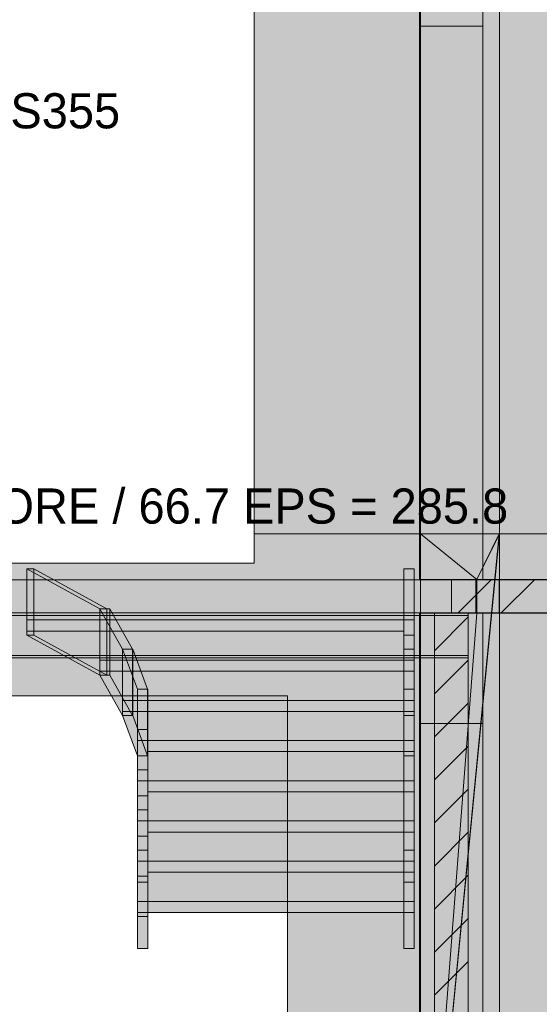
# Model space of a CAD drawing. Header units: millimetres. Extents: x 17 to 413, y 4 to 292.
# Tile 38 of 57: x 174 to 193, y 195 to 231. Entities that reach past the tile are written whole.
import ezdxf

# ---------------------------------------------------------------- set-up
doc = ezdxf.new("R2010")
doc.units = ezdxf.units.MM
for name, color, linetype in [('FILL-C_BDBDBF', 7, 'Continuous'), ('FILL-EPS', 7, 'Continuous'), ('FILL-LIGHT', 7, 'Continuous'), ('FILL-TIMBER', 7, 'Continuous'), ('FILL-WHITE', 7, 'Continuous'), ('LINE-CORE', 7, 'Continuous'), ('LINE-INK', 7, 'Continuous'), ('LINE-STEEL_GREY', 7, 'Continuous'), ('TEXT-INK', 7, 'Continuous')]:
    doc.layers.add(name, color=color, linetype=linetype)

msp = doc.modelspace()

# ---------------------------------------------------------------- hatches: boundary and pattern name
at = {"layer": 'FILL-C_BDBDBF', "true_color": 0xbdbdbf}
h = msp.add_hatch(color=9, dxfattribs=at)
h.dxf.hatch_style = 1
h.paths.add_polyline_path([(190.099, 182.9), (189.416, 182.9), (188.88, 182.9), (188.88, 209.3), (190.099, 209.3)])
at = {"layer": 'FILL-EPS', "true_color": 0xccffff}
h = msp.add_hatch(color=7, dxfattribs=at)
h.dxf.hatch_style = 1
h.paths.add_polyline_path([(188.88, 209.3), (188.88, 182.9), (188.347, 182.9), (188.347, 193.378), (188.347, 207.431), (188.347, 209.3)])
h = msp.add_hatch(color=7, dxfattribs=at)
h.dxf.hatch_style = 1
h.paths.add_polyline_path([(190.184, 209.3), (190.633, 209.3), (190.633, 207.431), (190.633, 196.954), (190.633, 182.9), (190.099, 182.9), (190.099, 209.3), (190.177, 209.3)])
at = {"layer": 'FILL-LIGHT', "true_color": 0xcccccf}
h = msp.add_hatch(color=254, dxfattribs=at)
h.dxf.hatch_style = 1
h.paths.add_polyline_path([(222.926, 210.5), (222.926, 209.3), (193.475, 209.3), (189.5, 209.3), (189.5, 209.396), (189.5, 210.5)])
at = {"layer": 'FILL-TIMBER', "true_color": 0xedd6a8}
h = msp.add_hatch(color=41, dxfattribs=at)
h.dxf.hatch_style = 1
h.paths.add_polyline_path([(178.146, 198.879), (178.146, 199.574), (178.446, 199.574), (178.522, 199.574), (178.522, 199.086), (178.522, 198.879)])
h = msp.add_hatch(color=41, dxfattribs=at)
h.dxf.hatch_style = 1
h.paths.add_polyline_path([(187.77, 199.574), (188.07, 199.574), (188.146, 199.574), (188.146, 199.086), (188.146, 198.879), (187.77, 198.879)])
h = msp.add_hatch(color=41, dxfattribs=at)
h.dxf.hatch_style = 1
h.paths.add_polyline_path([(178.522, 198.879), (186.113, 198.879), (187.77, 198.879), (187.77, 198.479), (180.18, 198.479), (178.522, 198.479)])
h = msp.add_hatch(color=41, dxfattribs=at)
h.dxf.hatch_style = 1
h.paths.add_polyline_path([(178.146, 197.174), (178.146, 197.662), (178.146, 198.479), (178.522, 198.479), (178.522, 197.174), (178.223, 197.174)])
h = msp.add_hatch(color=41, dxfattribs=at)
h.dxf.hatch_style = 1
h.paths.add_polyline_path([(188.146, 198.479), (188.146, 197.174), (187.847, 197.174), (187.77, 197.174), (187.77, 197.662), (187.77, 198.479)])
at = {"layer": 'FILL-WHITE', "true_color": 0xffffff}
h = msp.add_hatch(color=7, dxfattribs=at)
h.dxf.hatch_style = 1
h.paths.add_polyline_path([(164.626, 262.142), (188.381, 238.388), (188.381, 212.161), (182.37, 212.161), (182.37, 233.9), (174.098, 233.9), (174.098, 235.1), (174.017, 236.389), (173.776, 237.655), (173.378, 238.878), (172.83, 240.036), (172.142, 241.11), (171.325, 242.081), (170.394, 242.932), (169.364, 243.649), (168.254, 244.221), (167.081, 244.636), (165.866, 244.888), (164.63, 244.972), (163.395, 244.888), (162.18, 244.636), (161.007, 244.221), (159.896, 243.649), (158.867, 242.932), (157.936, 242.081), (157.119, 241.11), (156.431, 240.036), (155.883, 238.878), (155.485, 237.655), (155.243, 236.389), (155.162, 235.1), (155.162, 233.9), (146.89, 233.9), (146.89, 212.161), (140.873, 212.161), (140.873, 238.388)])
h = msp.add_hatch(color=7, dxfattribs=at)
h.dxf.hatch_style = 1
h.paths.add_polyline_path([(164.626, 262.142), (188.381, 238.388), (188.381, 212.161), (182.37, 212.161), (182.37, 233.9), (174.098, 233.9), (174.098, 235.1), (174.017, 236.389), (173.776, 237.655), (173.378, 238.878), (172.83, 240.036), (172.142, 241.11), (171.325, 242.081), (170.394, 242.932), (169.364, 243.649), (168.254, 244.221), (167.081, 244.636), (165.866, 244.888), (164.63, 244.972), (163.395, 244.888), (162.18, 244.636), (161.007, 244.221), (159.896, 243.649), (158.867, 242.932), (157.936, 242.081), (157.119, 241.11), (156.431, 240.036), (155.883, 238.878), (155.485, 237.655), (155.243, 236.389), (155.162, 235.1), (155.162, 233.9), (146.89, 233.9), (146.89, 212.161), (140.873, 212.161), (140.873, 238.388)])
h = msp.add_hatch(color=7, dxfattribs=at)
h.dxf.hatch_style = 1
h.paths.add_polyline_path([(188.347, 257.516), (190.633, 257.516), (190.633, 210.5), (188.347, 210.5)])
h = msp.add_hatch(color=7, dxfattribs=at)
h.dxf.hatch_style = 1
h.paths.add_polyline_path([(191.227, 235.542), (191.227, 212.161), (188.381, 212.161), (188.381, 238.388)])
h = msp.add_hatch(color=7, dxfattribs=at)
h.dxf.hatch_style = 1
h.paths.add_polyline_path([(188.383, 238.386), (191.227, 235.542), (191.227, 212.161), (188.383, 212.161), (188.381, 212.148), (188.381, 212.148), (188.381, 238.388)])
h = msp.add_hatch(color=7, dxfattribs=at)
h.dxf.hatch_style = 1
h.paths.add_polyline_path([(190.633, 237.093), (190.633, 210.5), (188.347, 210.5), (188.347, 237.093)])
h = msp.add_hatch(color=7, dxfattribs=at)
h.dxf.hatch_style = 1
h.paths.add_polyline_path([(191.227, 235.1), (191.227, 212.161), (188.383, 212.161), (188.383, 235.1)])
h = msp.add_hatch(color=7, dxfattribs=at)
h.dxf.hatch_style = 1
h.paths.add_polyline_path([(188.383, 212.161), (188.383, 235.1), (191.227, 235.1), (191.227, 212.161)])
h = msp.add_hatch(color=7, dxfattribs=at)
h.dxf.hatch_style = 1
h.paths.add_polyline_path([(191.227, 235.1), (191.227, 212.161), (188.383, 212.161), (188.383, 235.1)])
h = msp.add_hatch(color=7, dxfattribs=at)
h.dxf.hatch_style = 1
h.paths.add_polyline_path([(188.383, 212.161), (188.383, 235.1), (191.227, 235.1), (191.227, 212.161)])
h = msp.add_hatch(color=7, dxfattribs=at)
h.dxf.hatch_style = 1
h.paths.add_polyline_path([(191.227, 235.1), (222.926, 235.1), (222.926, 228.504), (204.182, 228.504), (204.182, 214.7), (222.926, 214.7), (222.926, 212.161), (191.227, 212.161)])
h = msp.add_hatch(color=7, dxfattribs=at)
h.dxf.hatch_style = 1
h.paths.add_polyline_path([(191.227, 235.1), (222.926, 235.1), (222.926, 228.504), (204.182, 228.504), (204.182, 214.7), (222.926, 214.7), (222.926, 212.161), (191.227, 212.161)])
h = msp.add_hatch(color=7, dxfattribs=at)
h.dxf.hatch_style = 1
h.paths.add_polyline_path([(188.347, 210.5), (188.347, 230.504), (190.633, 230.504), (190.633, 210.5)])
h = msp.add_hatch(color=7, dxfattribs=at)
h.dxf.hatch_style = 1
h.paths.add_polyline_path([(190.633, 230.504), (190.633, 210.5), (188.347, 210.5), (188.347, 230.504)])
h = msp.add_hatch(color=7, dxfattribs=at)
h.dxf.hatch_style = 1
h.paths.add_polyline_path([(140.873, 212.161), (140.873, 212.164), (140.873, 212.161), (146.89, 212.161), (146.89, 211.1), (182.37, 211.1), (182.37, 212.161), (188.38, 212.161), (188.38, 210.5), (140.873, 210.5), (140.873, 209.3), (188.38, 209.3), (188.38, 182.9), (183.57, 182.9), (183.57, 206.304), (145.686, 206.304), (145.686, 182.9), (140.873, 182.9), (140.873, 209.3), (140.873, 209.3), (140.873, 210.5)])
h = msp.add_hatch(color=7, dxfattribs=at)
h.dxf.hatch_style = 1
h.paths.add_polyline_path([(140.873, 212.161), (146.89, 212.161), (146.89, 211.1), (182.37, 211.1), (182.37, 212.161), (188.38, 212.161), (188.38, 182.9), (183.57, 182.9), (183.57, 206.304), (145.686, 206.304), (145.686, 182.9), (140.873, 182.9), (140.873, 212.161)])
h = msp.add_hatch(color=7, dxfattribs=at)
h.dxf.hatch_style = 1
h.paths.add_polyline_path([(188.38, 212.161), (188.382, 212.161), (188.382, 212.164), (188.382, 212.161), (191.227, 212.161), (191.227, 182.9), (188.382, 182.9), (188.381, 182.887), (188.38, 182.887), (188.38, 182.887), (188.38, 182.887), (188.38, 209.29), (188.382, 209.29), (190.38, 209.29), (190.38, 210.51), (188.38, 210.51)])
h = msp.add_hatch(color=7, dxfattribs=at)
h.dxf.hatch_style = 1
h.paths.add_polyline_path([(191.227, 212.161), (191.227, 182.9), (188.38, 182.9), (188.38, 212.161)])
h = msp.add_hatch(color=7, dxfattribs=at)
h.dxf.hatch_style = 1
h.paths.add_polyline_path([(188.382, 209.29), (190.414, 209.29), (190.414, 210.51), (188.382, 210.51), (188.382, 212.161), (191.227, 212.161), (191.227, 182.9), (191.227, 182.887), (191.227, 182.9), (188.382, 182.9), (188.382, 209.29)])
h = msp.add_hatch(color=7, dxfattribs=at)
h.dxf.hatch_style = 1
h.paths.add_polyline_path([(188.382, 212.161), (191.227, 212.161), (191.227, 182.9), (188.382, 182.9), (188.382, 209.29), (190.414, 209.29), (190.414, 210.51), (188.382, 210.51)])
h = msp.add_hatch(color=7, dxfattribs=at)
h.dxf.hatch_style = 1
h.paths.add_polyline_path([(191.227, 182.9), (188.382, 182.9), (191.226, 212.159), (191.226, 212.159), (190.414, 210.51), (188.382, 212.161), (191.227, 212.161)])
h = msp.add_hatch(color=7, dxfattribs=at)
h.dxf.hatch_style = 1
h.paths.add_polyline_path([(188.382, 210.51), (188.382, 212.161), (190.414, 210.51)])
h = msp.add_hatch(color=7, dxfattribs=at)
h.dxf.hatch_style = 1
h.paths.add_polyline_path([(190.414, 209.29), (190.414, 210.51), (191.227, 212.161), (188.382, 182.9)])
h = msp.add_hatch(color=7, dxfattribs=at)
h.dxf.hatch_style = 1
h.paths.add_polyline_path([(188.382, 212.161), (191.227, 212.161), (191.227, 210.51), (188.382, 210.51)])
h = msp.add_hatch(color=7, dxfattribs=at)
h.dxf.hatch_style = 1
h.paths.add_polyline_path([(191.228, 212.174), (191.228, 212.174), (191.228, 212.174), (191.23, 212.173), (191.227, 212.161)])
h = msp.add_hatch(color=7, dxfattribs=at)
h.dxf.hatch_style = 1
h.paths.add_polyline_path([(191.228, 212.174), (191.228, 212.174), (191.228, 212.174), (191.23, 212.173), (191.227, 212.161)])
h = msp.add_hatch(color=7, dxfattribs=at)
h.dxf.hatch_style = 1
h.paths.add_polyline_path([(191.227, 212.164), (191.227, 212.161), (191.227, 212.161)])
h = msp.add_hatch(color=7, dxfattribs=at)
h.dxf.hatch_style = 1
h.paths.add_polyline_path([(191.227, 212.161), (222.926, 212.161), (222.926, 206.304), (196.982, 206.304), (196.982, 182.9), (191.227, 182.9), (191.227, 212.161)])
h = msp.add_hatch(color=7, dxfattribs=at)
h.dxf.hatch_style = 1
h.paths.add_polyline_path([(191.227, 212.161), (222.926, 212.161), (222.926, 210.51), (191.227, 210.51)])
h = msp.add_hatch(color=7, dxfattribs=at)
h.dxf.hatch_style = 1
h.paths.add_polyline_path([(174.146, 208.5), (174.146, 210.9), (174.399, 210.9), (174.399, 208.5)])
h = msp.add_hatch(color=7, dxfattribs=at)
h.dxf.hatch_style = 1
h.paths.add_polyline_path([(174.146, 210.5), (187.77, 210.5), (187.77, 210.9), (188.146, 210.9), (188.146, 210.5), (188.146, 208.647), (188.146, 208.5), (187.77, 208.5), (187.77, 208.647), (174.146, 208.647), (174.146, 209.047)])
h = msp.add_hatch(color=7, dxfattribs=at)
h.dxf.hatch_style = 1
h.paths.add_polyline_path([(174.399, 210.9), (177.047, 209.447), (176.794, 209.447), (174.146, 210.9)])
h = msp.add_hatch(color=7, dxfattribs=at)
h.dxf.hatch_style = 1
h.paths.add_polyline_path([(174.146, 208.5), (174.146, 208.647), (174.146, 210.9), (176.794, 209.447), (176.794, 209.047), (176.794, 207.047), (174.146, 208.5)])
h = msp.add_hatch(color=7, dxfattribs=at)
h.dxf.hatch_style = 1
h.paths.add_polyline_path([(174.399, 208.5), (174.399, 210.9), (177.047, 209.447), (177.047, 207.047), (174.399, 208.5)])
h = msp.add_hatch(color=7, dxfattribs=at)
h.dxf.hatch_style = 1
h.paths.add_polyline_path([(188.146, 210.9), (188.146, 209.447), (188.146, 207.994), (187.77, 207.994), (187.77, 209.447), (187.77, 210.9)])
h = msp.add_hatch(color=7, dxfattribs=at)
h.dxf.hatch_style = 1
h.paths.add_polyline_path([(140.873, 210.5), (188.38, 210.5), (188.38, 209.3), (140.873, 209.3)])
h = msp.add_hatch(color=7, dxfattribs=at)
h.dxf.hatch_style = 1
h.paths.add_polyline_path([(188.146, 210.5), (188.146, 209.047), (174.146, 209.047), (174.146, 210.5)])
h = msp.add_hatch(color=7, dxfattribs=at)
h.dxf.hatch_style = 1
h.paths.add_polyline_path([(188.38, 209.29), (188.38, 210.51), (190.38, 210.51), (190.38, 209.29), (188.38, 209.29)])
h = msp.add_hatch(color=7, dxfattribs=at)
h.dxf.hatch_style = 1
h.paths.add_polyline_path([(190.414, 210.51), (191.226, 210.51), (191.226, 209.29), (190.414, 209.29)])
h = msp.add_hatch(color=7, dxfattribs=at)
h.dxf.hatch_style = 1
h.paths.add_polyline_path([(191.227, 210.51), (222.926, 210.51), (222.926, 209.29), (191.227, 209.29)])
h = msp.add_hatch(color=7, dxfattribs=at)
h.dxf.hatch_style = 1
h.paths.add_polyline_path([(139.154, 209.3), (190.098, 209.3), (190.098, 209.212), (139.154, 209.212)])
h = msp.add_hatch(color=7, dxfattribs=at)
h.dxf.hatch_style = 1
h.paths.add_polyline_path([(139.154, 209.3), (190.098, 209.3), (190.098, 209.212), (139.154, 209.212)])
h = msp.add_hatch(color=7, dxfattribs=at)
h.dxf.hatch_style = 1
h.paths.add_polyline_path([(139.154, 209.212), (190.098, 209.212), (190.098, 207.762), (139.154, 207.762)])
h = msp.add_hatch(color=7, dxfattribs=at)
h.dxf.hatch_style = 1
h.paths.add_polyline_path([(139.154, 209.212), (190.098, 209.212), (190.098, 207.762), (139.154, 207.762)])
h = msp.add_hatch(color=7, dxfattribs=at)
h.dxf.hatch_style = 1
h.paths.add_polyline_path([(177.047, 209.447), (177.047, 207.047), (176.794, 207.047), (176.794, 209.447)])
h = msp.add_hatch(color=7, dxfattribs=at)
h.dxf.hatch_style = 1
h.paths.add_polyline_path([(177.15, 209.447), (177.15, 207.047), (176.794, 207.047), (176.794, 209.447)])
h = msp.add_hatch(color=7, dxfattribs=at)
h.dxf.hatch_style = 1
h.paths.add_polyline_path([(177.15, 209.447), (177.966, 207.994), (177.61, 207.994), (176.794, 209.447), (177.15, 209.447)])
h = msp.add_hatch(color=7, dxfattribs=at)
h.dxf.hatch_style = 1
h.paths.add_polyline_path([(177.61, 207.994), (177.61, 207.194), (177.61, 205.594), (176.794, 207.047), (176.794, 207.594), (176.794, 209.447)])
h = msp.add_hatch(color=7, dxfattribs=at)
h.dxf.hatch_style = 1
h.paths.add_polyline_path([(177.15, 209.447), (177.966, 207.994), (177.966, 205.594), (177.15, 207.047)])
h = msp.add_hatch(color=7, dxfattribs=at)
h.dxf.hatch_style = 1
h.paths.add_polyline_path([(188.381, 209.3), (188.381, 209.29), (190.633, 209.29), (190.633, 182.9), (190.633, 182.897), (190.633, 182.9), (188.347, 182.9), (188.347, 209.3)])
h = msp.add_hatch(color=7, dxfattribs=at)
h.dxf.hatch_style = 1
h.paths.add_polyline_path([(188.381, 209.3), (190.633, 209.3), (190.633, 209.29), (188.381, 209.29)])
h = msp.add_hatch(color=7, dxfattribs=at)
h.dxf.hatch_style = 1
h.paths.add_polyline_path([(188.382, 209.29), (190.414, 209.29), (188.382, 182.9)])
h = msp.add_hatch(color=7, dxfattribs=at)
h.dxf.hatch_style = 1
h.paths.add_polyline_path([(188.382, 182.9), (188.382, 209.29), (191.227, 209.29), (191.227, 182.9), (188.382, 182.9)])
h = msp.add_hatch(color=7, dxfattribs=at)
h.dxf.hatch_style = 1
h.paths.add_polyline_path([(222.926, 209.29), (222.926, 206.304), (196.982, 206.304), (196.982, 182.9), (191.227, 182.9), (191.227, 209.29)])
h = msp.add_hatch(color=7, dxfattribs=at)
h.dxf.hatch_style = 1
h.paths.add_polyline_path([(176.794, 209.047), (188.146, 209.047), (188.146, 207.594), (176.794, 207.594), (176.794, 209.047)])
h = msp.add_hatch(color=7, dxfattribs=at)
h.dxf.hatch_style = 1
h.paths.add_polyline_path([(176.794, 208.647), (176.794, 209.047), (188.146, 209.047), (188.146, 207.194), (176.794, 207.194), (176.794, 207.594)])
h = msp.add_hatch(color=7, dxfattribs=at)
h.dxf.hatch_style = 1
h.paths.add_polyline_path([(174.399, 208.5), (177.047, 207.047), (176.794, 207.047), (174.146, 208.5)])
h = msp.add_hatch(color=7, dxfattribs=at)
h.dxf.hatch_style = 1
h.paths.add_polyline_path([(187.77, 205.594), (187.77, 207.047), (187.77, 208.5), (188.146, 208.5), (188.146, 207.047), (188.146, 205.594)])
h = msp.add_hatch(color=7, dxfattribs=at)
h.dxf.hatch_style = 1
h.paths.add_polyline_path([(177.609, 208.007), (177.61, 207.994), (178.146, 206.542), (178.146, 205.742), (178.146, 204.142), (178.148, 204.13), (178.146, 204.142), (177.61, 205.594), (177.61, 206.142), (177.61, 207.994)])
h = msp.add_hatch(color=7, dxfattribs=at)
h.dxf.hatch_style = 1
h.paths.add_polyline_path([(177.61, 205.594), (177.61, 207.994), (177.966, 207.994), (177.966, 205.594)])
h = msp.add_hatch(color=7, dxfattribs=at)
h.dxf.hatch_style = 1
h.paths.add_polyline_path([(177.61, 207.994), (177.977, 207.994), (177.977, 205.594), (177.61, 205.594)])
h = msp.add_hatch(color=7, dxfattribs=at)
h.dxf.hatch_style = 1
h.paths.add_polyline_path([(178.513, 206.542), (178.146, 206.542), (177.61, 207.994), (177.977, 207.994)])
h = msp.add_hatch(color=7, dxfattribs=at)
h.dxf.hatch_style = 1
h.paths.add_polyline_path([(178.513, 206.542), (178.513, 204.142), (177.977, 205.594), (177.977, 207.994)])
h = msp.add_hatch(color=7, dxfattribs=at)
h.dxf.hatch_style = 1
h.paths.add_polyline_path([(188.146, 207.994), (188.146, 206.542), (187.77, 206.542), (187.77, 207.994)])
h = msp.add_hatch(color=7, dxfattribs=at)
h.dxf.hatch_style = 1
h.paths.add_polyline_path([(139.154, 207.762), (190.098, 207.762), (190.098, 207.674), (139.154, 207.674)])
h = msp.add_hatch(color=7, dxfattribs=at)
h.dxf.hatch_style = 1
h.paths.add_polyline_path([(139.154, 207.762), (190.098, 207.762), (190.098, 207.674), (139.154, 207.674)])
h = msp.add_hatch(color=7, dxfattribs=at)
h.dxf.hatch_style = 1
h.paths.add_polyline_path([(188.146, 207.594), (188.146, 206.142), (177.61, 206.142), (177.61, 207.594)])
h = msp.add_hatch(color=7, dxfattribs=at)
h.dxf.hatch_style = 1
h.paths.add_polyline_path([(177.61, 207.194), (177.61, 207.594), (188.146, 207.594), (188.146, 205.742), (177.61, 205.742), (177.61, 206.142)])
h = msp.add_hatch(color=7, dxfattribs=at)
h.dxf.hatch_style = 1
h.paths.add_polyline_path([(177.15, 207.047), (177.966, 205.594), (177.61, 205.594), (176.794, 207.047), (177.15, 207.047)])
h = msp.add_hatch(color=7, dxfattribs=at)
h.dxf.hatch_style = 1
h.paths.add_polyline_path([(178.146, 204.142), (178.146, 206.542), (178.513, 206.542), (178.513, 204.142), (178.146, 204.142)])
h = msp.add_hatch(color=7, dxfattribs=at)
h.dxf.hatch_style = 1
h.paths.add_polyline_path([(178.146, 205.742), (178.146, 206.542), (178.522, 206.542), (178.522, 206.142), (188.146, 206.142), (188.146, 204.29), (178.522, 204.29), (178.522, 204.142), (178.146, 204.142), (178.146, 204.69)])
h = msp.add_hatch(color=7, dxfattribs=at)
h.dxf.hatch_style = 1
h.paths.add_polyline_path([(178.522, 206.542), (178.522, 205.09), (178.522, 203.637), (178.522, 202.184), (178.522, 200.731), (178.146, 200.731), (178.146, 202.184), (178.146, 203.637), (178.146, 205.09), (178.146, 206.542)])
h = msp.add_hatch(color=7, dxfattribs=at)
h.dxf.hatch_style = 1
h.paths.add_polyline_path([(188.146, 206.542), (188.146, 205.09), (188.146, 203.637), (188.146, 202.184), (188.146, 200.731), (187.77, 200.731), (187.77, 202.184), (187.77, 203.637), (187.77, 205.09), (187.77, 206.542)])
h = msp.add_hatch(color=7, dxfattribs=at)
h.dxf.hatch_style = 1
h.paths.add_polyline_path([(188.146, 206.142), (188.146, 204.69), (178.146, 204.69), (178.146, 206.142)])
h = msp.add_hatch(color=7, dxfattribs=at)
h.dxf.hatch_style = 1
h.paths.add_polyline_path([(178.513, 204.142), (178.146, 204.142), (177.61, 205.594), (177.977, 205.594)])
h = msp.add_hatch(color=7, dxfattribs=at)
h.dxf.hatch_style = 1
h.paths.add_polyline_path([(187.77, 205.594), (188.146, 205.594), (188.146, 204.142), (187.77, 204.142)])
h = msp.add_hatch(color=7, dxfattribs=at)
h.dxf.hatch_style = 1
h.paths.add_polyline_path([(188.347, 205.304), (190.633, 205.304), (190.633, 182.9), (188.347, 182.9)])
h = msp.add_hatch(color=7, dxfattribs=at)
h.dxf.hatch_style = 1
h.paths.add_polyline_path([(190.633, 205.304), (190.633, 182.9), (188.347, 182.9), (188.347, 205.304)])
h = msp.add_hatch(color=7, dxfattribs=at)
h.dxf.hatch_style = 1
h.paths.add_polyline_path([(188.347, 205.304), (190.633, 205.304), (190.633, 182.9), (188.347, 182.9)])
h = msp.add_hatch(color=7, dxfattribs=at)
h.dxf.hatch_style = 1
h.paths.add_polyline_path([(190.633, 205.304), (190.633, 182.9), (188.347, 182.9), (188.347, 205.304)])
h = msp.add_hatch(color=7, dxfattribs=at)
h.dxf.hatch_style = 1
h.paths.add_polyline_path([(178.146, 204.29), (178.146, 205.09), (178.522, 205.09), (178.522, 204.69), (188.146, 204.69), (188.146, 202.837), (178.522, 202.837), (178.522, 202.69), (178.146, 202.69), (178.146, 203.237)])
h = msp.add_hatch(color=7, dxfattribs=at)
h.dxf.hatch_style = 1
h.paths.add_polyline_path([(188.146, 204.69), (188.146, 203.237), (178.146, 203.237), (178.146, 204.69)])
h = msp.add_hatch(color=7, dxfattribs=at)
h.dxf.hatch_style = 1
h.paths.add_polyline_path([(178.146, 197.174), (178.146, 198.331), (178.146, 199.784), (178.146, 201.237), (178.146, 202.69), (178.146, 204.142), (178.522, 204.142), (178.522, 202.69), (178.522, 201.237), (178.522, 199.784), (178.522, 198.345), (178.526, 198.344), (178.522, 198.331), (178.522, 197.174)])
h = msp.add_hatch(color=7, dxfattribs=at)
h.dxf.hatch_style = 1
h.paths.add_polyline_path([(187.77, 197.174), (187.77, 198.331), (187.77, 199.784), (187.77, 201.237), (187.77, 202.69), (187.77, 204.142), (188.146, 204.142), (188.146, 202.69), (188.146, 201.237), (188.146, 199.784), (188.146, 198.345), (188.15, 198.344), (188.146, 198.331), (188.146, 197.174)])
h = msp.add_hatch(color=7, dxfattribs=at)
h.dxf.hatch_style = 1
h.paths.add_polyline_path([(178.146, 202.837), (178.146, 203.637), (178.522, 203.637), (178.522, 203.237), (188.146, 203.237), (188.146, 201.384), (178.522, 201.384), (178.522, 201.237), (178.146, 201.237), (178.146, 201.784)])
h = msp.add_hatch(color=7, dxfattribs=at)
h.dxf.hatch_style = 1
h.paths.add_polyline_path([(188.146, 203.237), (188.146, 201.784), (178.146, 201.784), (178.146, 203.237)])
h = msp.add_hatch(color=7, dxfattribs=at)
h.dxf.hatch_style = 1
h.paths.add_polyline_path([(178.146, 201.384), (178.146, 202.184), (178.522, 202.184), (178.522, 201.784), (188.146, 201.784), (188.146, 199.931), (178.522, 199.931), (178.522, 199.784), (178.146, 199.784), (178.146, 200.331)])
h = msp.add_hatch(color=7, dxfattribs=at)
h.dxf.hatch_style = 1
h.paths.add_polyline_path([(188.146, 201.784), (188.146, 200.331), (178.146, 200.331), (178.146, 201.784)])
h = msp.add_hatch(color=7, dxfattribs=at)
h.dxf.hatch_style = 1
h.paths.add_polyline_path([(178.522, 200.731), (178.522, 199.574), (178.146, 199.574), (178.146, 200.731)])
h = msp.add_hatch(color=7, dxfattribs=at)
h.dxf.hatch_style = 1
h.paths.add_polyline_path([(178.146, 199.931), (178.146, 200.731), (178.522, 200.731), (178.522, 200.331), (188.146, 200.331), (188.146, 198.479), (178.522, 198.479), (178.522, 198.331), (178.146, 198.331), (178.146, 198.879)])
h = msp.add_hatch(color=7, dxfattribs=at)
h.dxf.hatch_style = 1
h.paths.add_polyline_path([(188.146, 200.731), (188.146, 199.574), (187.77, 199.574), (187.77, 200.731)])
h = msp.add_hatch(color=7, dxfattribs=at)
h.dxf.hatch_style = 1
h.paths.add_polyline_path([(188.146, 200.331), (188.146, 198.879), (178.146, 198.879), (178.146, 200.331)])

# ---------------------------------------------------------------- linework, layer by layer
at = {"layer": 'LINE-CORE', "lineweight": 5}
for points in [[(188.347, 257.516), (190.633, 257.516), (190.633, 210.5), (188.347, 210.5)], [(191.227, 235.542), (191.227, 212.161), (191.227, 212.161), (188.381, 212.161), (188.381, 238.388)], [(188.383, 238.386), (188.383, 238.386), (191.227, 235.542), (191.227, 235.542), (191.227, 212.161), (188.383, 212.161), (188.381, 212.148), (188.381, 212.148), (188.381, 238.388)], [(190.633, 237.093), (190.633, 210.5), (190.633, 210.5), (188.347, 210.5), (188.347, 237.093), (188.347, 237.093)], [(191.227, 235.1), (191.227, 212.161), (191.227, 212.161), (188.383, 212.161), (188.383, 235.1), (188.383, 235.1)], [(188.383, 212.161), (188.383, 235.1), (191.227, 235.1), (191.227, 235.1), (191.227, 212.161), (188.383, 212.161)], [(191.227, 235.1), (191.227, 212.161), (191.227, 212.161), (188.383, 212.161), (188.383, 235.1), (188.383, 235.1)], [(188.383, 212.161), (188.383, 235.1), (191.227, 235.1), (191.227, 235.1), (191.227, 212.161), (188.383, 212.161)], [(191.227, 235.1), (191.227, 235.1), (222.926, 235.1), (222.926, 228.504), (204.182, 228.504), (204.182, 214.7), (222.926, 214.7), (222.926, 212.161), (191.227, 212.161), (191.227, 235.1)], [(191.227, 235.1), (222.926, 235.1), (222.926, 228.504), (204.182, 228.504), (204.182, 214.7), (222.926, 214.7), (222.926, 212.161), (191.227, 212.161)], [(188.347, 210.5), (188.347, 230.504), (190.633, 230.504), (190.633, 230.504), (190.633, 210.5), (188.347, 210.5)], [(190.633, 230.504), (190.633, 210.5), (190.633, 210.5), (188.347, 210.5), (188.347, 230.504), (188.347, 230.504)], [(140.873, 212.161), (140.873, 212.164), (140.873, 212.161), (146.89, 212.161), (146.89, 211.1), (182.37, 211.1), (182.37, 212.161), (188.38, 212.161), (188.38, 210.5), (140.873, 210.5), (140.873, 209.3), (188.38, 209.3), (188.38, 182.9), (183.57, 182.9), (183.57, 206.304), (145.686, 206.304), (145.686, 182.9), (140.873, 182.9), (140.873, 209.3), (140.873, 209.3), (140.873, 210.5)], [(140.873, 212.161), (140.873, 212.161), (146.89, 212.161), (146.89, 211.1), (182.37, 211.1), (182.37, 212.161), (188.38, 212.161), (188.38, 182.9), (188.38, 182.9), (183.57, 182.9), (183.57, 206.304), (145.686, 206.304), (145.686, 182.9), (140.873, 182.9), (140.873, 212.161), (140.873, 212.161)], [(188.38, 212.161), (188.382, 212.161), (188.382, 212.164), (188.382, 212.161), (191.227, 212.161), (191.227, 182.9), (188.382, 182.9), (188.381, 182.887), (188.38, 182.887), (188.38, 182.887), (188.38, 182.887), (188.38, 209.29), (188.382, 209.29), (190.38, 209.29), (190.38, 210.51), (188.38, 210.51)], [(191.227, 212.161), (191.227, 182.9), (191.227, 182.9), (188.38, 182.9), (188.38, 212.161), (188.38, 212.161)], [(188.382, 209.29), (188.382, 209.29), (190.414, 209.29), (190.414, 210.51), (188.382, 210.51), (188.382, 212.161), (188.382, 212.161), (188.382, 212.161), (191.227, 212.161), (191.227, 182.9), (191.227, 182.9), (191.227, 182.887), (191.227, 182.887), (191.227, 182.9), (188.382, 182.9), (188.382, 209.29), (188.382, 209.29)], [(188.382, 212.161), (191.227, 212.161), (191.227, 182.9), (188.382, 182.9), (188.382, 209.29), (190.414, 209.29), (190.414, 210.51), (188.382, 210.51)], [(191.227, 182.9), (188.382, 182.9), (191.226, 212.159), (191.226, 212.159), (190.414, 210.51), (188.382, 212.161), (191.227, 212.161)], [(188.382, 210.51), (188.382, 212.161), (190.414, 210.51)], [(190.414, 209.29), (190.414, 210.51), (191.227, 212.161), (191.227, 212.161), (188.382, 182.9)], [(188.382, 212.161), (191.227, 212.161), (191.227, 210.51), (188.382, 210.51)], [(191.228, 212.174), (191.228, 212.174), (191.228, 212.174), (191.23, 212.173), (191.227, 212.161)], [(191.228, 212.174), (191.228, 212.174), (191.228, 212.174), (191.23, 212.173), (191.227, 212.161)], [(191.227, 212.164), (191.227, 212.161), (191.227, 212.161)], [(191.227, 212.161), (191.227, 212.161), (191.227, 212.161), (191.227, 212.161), (191.227, 212.161)], [(191.227, 212.161), (222.926, 212.161), (222.926, 206.304), (196.982, 206.304), (196.982, 182.9), (196.982, 182.9), (196.982, 182.9), (196.982, 182.9), (191.227, 182.9), (191.227, 212.161), (191.227, 212.161)], [(191.227, 212.161), (222.926, 212.161), (222.926, 210.51), (191.227, 210.51)], [(174.146, 208.5), (174.146, 210.9), (174.399, 210.9), (174.399, 210.9), (174.399, 208.5), (174.146, 208.5)], [(174.146, 210.5), (187.77, 210.5), (187.77, 210.9), (188.146, 210.9), (188.146, 210.5), (188.146, 208.647), (188.146, 208.5), (187.77, 208.5), (187.77, 208.647), (174.146, 208.647), (174.146, 209.047)], [(174.399, 210.9), (177.047, 209.447), (176.794, 209.447), (176.794, 209.447), (174.146, 210.9), (174.399, 210.9)], [(174.146, 208.5), (174.146, 208.647), (174.146, 210.9), (176.794, 209.447), (176.794, 209.447), (176.794, 209.447), (176.794, 209.447), (176.794, 209.447), (176.794, 209.047), (176.794, 207.047), (174.146, 208.5), (174.146, 208.5), (174.146, 208.5), (174.146, 208.5)], [(174.399, 208.5), (174.399, 210.9), (177.047, 209.447), (177.047, 209.447), (177.047, 209.447), (177.047, 209.447), (177.047, 209.447), (177.047, 207.047), (174.399, 208.5), (174.399, 208.5), (174.399, 208.5), (174.399, 208.5)], [(188.146, 210.9), (188.146, 209.447), (188.146, 209.447), (188.146, 207.994), (188.146, 207.994), (187.77, 207.994), (187.77, 209.447), (187.77, 209.447), (187.77, 210.9), (187.77, 210.9)], [(140.873, 210.5), (188.38, 210.5), (188.38, 209.3), (140.873, 209.3)], [(188.146, 210.5), (188.146, 209.047), (174.146, 209.047), (174.146, 210.5)], [(188.38, 209.29), (188.38, 209.29), (188.38, 210.51), (190.38, 210.51), (190.38, 210.51), (190.38, 210.51), (190.38, 209.29), (188.38, 209.29), (188.38, 209.29)], [(190.414, 210.51), (191.226, 210.51), (191.226, 209.29), (190.414, 209.29)], [(191.227, 210.51), (222.926, 210.51), (222.926, 209.29), (191.227, 209.29), (191.227, 209.29)], [(139.154, 209.3), (190.098, 209.3), (190.098, 209.212), (139.154, 209.212)], [(139.154, 209.3), (190.098, 209.3), (190.098, 209.212), (139.154, 209.212)], [(139.154, 209.212), (190.098, 209.212), (190.098, 209.212), (190.098, 207.762), (139.154, 207.762), (139.154, 207.762)], [(139.154, 209.212), (190.098, 209.212), (190.098, 207.762), (190.098, 207.762), (139.154, 207.762), (139.154, 209.212)], [(177.047, 209.447), (177.047, 207.047), (177.047, 207.047), (176.794, 207.047), (176.794, 209.447), (176.794, 209.447)], [(177.15, 209.447), (177.15, 207.047), (177.15, 207.047), (176.794, 207.047), (176.794, 209.447), (176.794, 209.447)], [(177.15, 209.447), (177.966, 207.994), (177.61, 207.994), (177.61, 207.994), (177.61, 207.994), (176.794, 209.447), (177.15, 209.447), (177.15, 209.447)], [(177.61, 207.994), (177.61, 207.194), (177.61, 205.594), (176.794, 207.047), (176.794, 207.594), (176.794, 209.447)], [(177.15, 209.447), (177.966, 207.994), (177.966, 205.594), (177.15, 207.047)], [(188.381, 209.3), (188.381, 209.29), (190.633, 209.29), (190.633, 182.9), (190.633, 182.9), (190.633, 182.9), (190.633, 182.897), (190.633, 182.9), (188.347, 182.9), (188.347, 209.3)], [(188.381, 209.3), (190.633, 209.3), (190.633, 209.29), (188.381, 209.29)], [(188.382, 209.29), (190.414, 209.29), (188.382, 182.9)], [(188.382, 182.9), (188.382, 209.29), (191.227, 209.29), (191.227, 209.29), (191.227, 209.29), (191.227, 209.29), (191.227, 182.9), (188.382, 182.9), (188.382, 182.9), (188.382, 182.9)], [(222.926, 209.29), (222.926, 206.304), (196.982, 206.304), (196.982, 182.9), (191.227, 182.9), (191.227, 209.29)], [(176.794, 209.047), (188.146, 209.047), (188.146, 207.594), (188.146, 207.594), (188.146, 207.594), (176.794, 207.594), (176.794, 209.047), (176.794, 209.047)], [(176.794, 208.647), (176.794, 209.047), (188.146, 209.047), (188.146, 207.194), (176.794, 207.194), (176.794, 207.594)], [(174.399, 208.5), (177.047, 207.047), (176.794, 207.047), (176.794, 207.047), (174.146, 208.5), (174.399, 208.5)], [(187.77, 205.594), (187.77, 207.047), (187.77, 207.047), (187.77, 208.5), (188.146, 208.5), (188.146, 208.5), (188.146, 207.047), (188.146, 207.047), (188.146, 205.594), (187.77, 205.594)], [(177.609, 208.007), (177.61, 207.994), (178.146, 206.542), (178.146, 205.742), (178.146, 205.742), (178.146, 204.142), (178.148, 204.13), (178.148, 204.13), (178.146, 204.142), (177.61, 205.594), (177.61, 206.142), (177.61, 206.142), (177.61, 207.994), (177.609, 208.007)], [(177.61, 205.594), (177.61, 207.994), (177.966, 207.994), (177.966, 207.994), (177.966, 205.594), (177.61, 205.594)], [(177.61, 207.994), (177.61, 207.994), (177.61, 207.994), (177.977, 207.994), (177.977, 205.594), (177.977, 205.594), (177.977, 205.594), (177.977, 205.594), (177.61, 205.594), (177.61, 207.994)], [(178.513, 206.542), (178.146, 206.542), (177.61, 207.994), (177.977, 207.994)], [(178.513, 206.542), (178.513, 204.142), (177.977, 205.594), (177.977, 207.994)], [(188.146, 207.994), (188.146, 206.542), (187.77, 206.542), (187.77, 207.994)], [(139.154, 207.762), (190.098, 207.762), (190.098, 207.674), (139.154, 207.674)], [(139.154, 207.762), (190.098, 207.762), (190.098, 207.674), (139.154, 207.674)], [(188.146, 207.594), (188.146, 206.142), (177.61, 206.142), (177.61, 207.594)], [(177.61, 207.194), (177.61, 207.594), (188.146, 207.594), (188.146, 205.742), (177.61, 205.742), (177.61, 206.142)], [(177.15, 207.047), (177.966, 205.594), (177.61, 205.594), (177.61, 205.594), (177.61, 205.594), (176.794, 207.047), (177.15, 207.047), (177.15, 207.047)], [(178.146, 204.142), (178.146, 204.142), (178.146, 206.542), (178.513, 206.542), (178.513, 206.542), (178.513, 206.542), (178.513, 206.542), (178.513, 204.142), (178.146, 204.142), (178.146, 204.142)], [(178.146, 205.742), (178.146, 206.542), (178.522, 206.542), (178.522, 206.142), (188.146, 206.142), (188.146, 204.29), (188.146, 204.29), (178.522, 204.29), (178.522, 204.142), (178.146, 204.142), (178.146, 204.69)], [(178.522, 206.542), (178.522, 205.09), (178.522, 205.09), (178.522, 203.637), (178.522, 203.637), (178.522, 202.184), (178.522, 202.184), (178.522, 200.731), (178.522, 200.731), (178.146, 200.731), (178.146, 202.184), (178.146, 202.184), (178.146, 203.637), (178.146, 203.637), (178.146, 205.09), (178.146, 205.09), (178.146, 206.542), (178.146, 206.542)], [(188.146, 206.542), (188.146, 205.09), (188.146, 205.09), (188.146, 203.637), (188.146, 203.637), (188.146, 202.184), (188.146, 202.184), (188.146, 200.731), (188.146, 200.731), (187.77, 200.731), (187.77, 202.184), (187.77, 202.184), (187.77, 203.637), (187.77, 203.637), (187.77, 205.09), (187.77, 205.09), (187.77, 206.542), (187.77, 206.542)], [(188.146, 206.142), (188.146, 204.69), (178.146, 204.69), (178.146, 206.142)], [(178.513, 204.142), (178.146, 204.142), (177.61, 205.594), (177.977, 205.594)], [(187.77, 205.594), (188.146, 205.594), (188.146, 204.142), (187.77, 204.142)], [(188.347, 205.304), (190.633, 205.304), (190.633, 182.9), (188.347, 182.9)], [(190.633, 205.304), (190.633, 182.9), (188.347, 182.9), (188.347, 205.304)], [(188.347, 205.304), (190.633, 205.304), (190.633, 182.9), (188.347, 182.9)], [(190.633, 205.304), (190.633, 182.9), (188.347, 182.9), (188.347, 205.304)], [(178.146, 204.29), (178.146, 205.09), (178.522, 205.09), (178.522, 204.69), (188.146, 204.69), (188.146, 202.837), (188.146, 202.837), (178.522, 202.837), (178.522, 202.69), (178.146, 202.69), (178.146, 203.237)], [(188.146, 204.69), (188.146, 203.237), (178.146, 203.237), (178.146, 204.69)], [(178.146, 197.174), (178.146, 198.331), (178.146, 198.331), (178.146, 199.784), (178.146, 199.784), (178.146, 201.237), (178.146, 201.237), (178.146, 202.69), (178.146, 202.69), (178.146, 204.142), (178.522, 204.142), (178.522, 204.142), (178.522, 202.69), (178.522, 202.69), (178.522, 201.237), (178.522, 201.237), (178.522, 199.784), (178.522, 199.784), (178.522, 198.345), (178.526, 198.344), (178.522, 198.331), (178.522, 198.331), (178.522, 197.174), (178.146, 197.174)], [(187.77, 197.174), (187.77, 198.331), (187.77, 198.331), (187.77, 199.784), (187.77, 199.784), (187.77, 201.237), (187.77, 201.237), (187.77, 202.69), (187.77, 202.69), (187.77, 204.142), (188.146, 204.142), (188.146, 204.142), (188.146, 202.69), (188.146, 202.69), (188.146, 201.237), (188.146, 201.237), (188.146, 199.784), (188.146, 199.784), (188.146, 198.345), (188.15, 198.344), (188.146, 198.331), (188.146, 198.331), (188.146, 197.174), (187.77, 197.174)], [(178.146, 202.837), (178.146, 203.637), (178.522, 203.637), (178.522, 203.237), (188.146, 203.237), (188.146, 201.384), (188.146, 201.384), (178.522, 201.384), (178.522, 201.237), (178.146, 201.237), (178.146, 201.784)], [(188.146, 203.237), (188.146, 201.784), (178.146, 201.784), (178.146, 203.237)], [(178.146, 201.384), (178.146, 202.184), (178.522, 202.184), (178.522, 201.784), (188.146, 201.784), (188.146, 199.931), (188.146, 199.931), (178.522, 199.931), (178.522, 199.784), (178.522, 199.784), (178.146, 199.784), (178.146, 199.784), (178.146, 200.331)], [(188.146, 201.784), (188.146, 200.331), (178.146, 200.331), (178.146, 201.784)], [(178.522, 200.731), (178.522, 199.574), (178.522, 199.574), (178.146, 199.574), (178.146, 200.731)], [(178.146, 199.931), (178.146, 200.731), (178.522, 200.731), (178.522, 200.331), (188.146, 200.331), (188.146, 198.479), (178.522, 198.479), (178.522, 198.331), (178.146, 198.331), (178.146, 198.879)], [(188.146, 200.731), (188.146, 199.574), (188.146, 199.574), (187.77, 199.574), (187.77, 200.731)], [(188.146, 200.331), (188.146, 198.879), (178.146, 198.879), (178.146, 200.331)]]:
    msp.add_lwpolyline(points, close=True, dxfattribs=at)
msp.add_lwpolyline([(188.381, 238.388), (188.381, 212.161), (182.37, 212.161), (182.37, 233.9)], dxfattribs=at)
msp.add_lwpolyline([(188.381, 238.388), (188.381, 212.161), (182.37, 212.161), (182.37, 233.9)], dxfattribs=at)
at = {"layer": 'LINE-INK', "lineweight": 5}
for points in [[(222.926, 210.5), (222.926, 209.3), (193.475, 209.3), (189.5, 209.3), (189.5, 209.396), (189.5, 210.5)], [(188.88, 209.3), (188.88, 182.9), (188.347, 182.9), (188.347, 193.378), (188.347, 207.431), (188.347, 209.3)], [(188.347, 209.3), (188.88, 209.3), (190.099, 209.3), (190.177, 209.3), (190.184, 209.3), (190.633, 209.3), (190.633, 207.431), (190.633, 196.954), (190.633, 182.9), (190.099, 182.9), (189.416, 182.9), (188.88, 182.9), (188.347, 182.9), (188.347, 193.378), (188.347, 207.431)], [(190.099, 182.9), (189.416, 182.9), (188.88, 182.9), (188.88, 209.3), (190.099, 209.3)], [(190.184, 209.3), (190.633, 209.3), (190.633, 207.431), (190.633, 196.954), (190.633, 182.9), (190.099, 182.9), (190.099, 209.3), (190.177, 209.3)], [(178.146, 198.879), (178.146, 199.574), (178.446, 199.574), (178.522, 199.574), (178.522, 199.086), (178.522, 198.879)], [(187.77, 199.574), (188.07, 199.574), (188.146, 199.574), (188.146, 199.086), (188.146, 198.879), (187.77, 198.879)], [(178.522, 198.879), (186.113, 198.879), (187.77, 198.879), (187.77, 198.479), (180.18, 198.479), (178.522, 198.479)], [(178.146, 197.174), (178.146, 197.662), (178.146, 198.479), (178.522, 198.479), (178.522, 197.174), (178.223, 197.174)], [(188.146, 198.479), (188.146, 197.174), (187.847, 197.174), (187.77, 197.174), (187.77, 197.662), (187.77, 198.479)]]:
    msp.add_lwpolyline(points, close=True, dxfattribs=at)
at = {"layer": 'LINE-STEEL_GREY', "lineweight": 5}
for p, q in [((189.737, 209.3), (190.937, 210.5)), ((191.293, 209.3), (192.493, 210.5)), ((188.88, 207.935), (190.099, 209.155)), ((188.88, 206.38), (190.099, 207.599)), ((188.88, 204.824), (190.099, 206.043)), ((188.88, 203.269), (190.099, 204.488)), ((188.88, 201.713), (190.099, 202.932)), ((188.88, 200.157), (190.099, 201.377)), ((188.88, 198.602), (190.099, 199.821)), ((188.88, 197.046), (190.099, 198.265)), ((188.88, 195.49), (190.099, 196.71))]:
    msp.add_line(p, q, dxfattribs=at)

# ---------------------------------------------------------------- texts
at = {"layer": 'TEXT-INK'}
for s, p in [('SF-S03 254X254X73 UC S355', (154.11, 226.809)), ('66.7 EPS / 152.4 CONCRETE CORE / 66.7 EPS = 285.8', (148.55, 212.527))]:
    msp.add_text(s, height=1.27, dxfattribs=at).set_placement(p)

doc.saveas('drawing.dxf')
